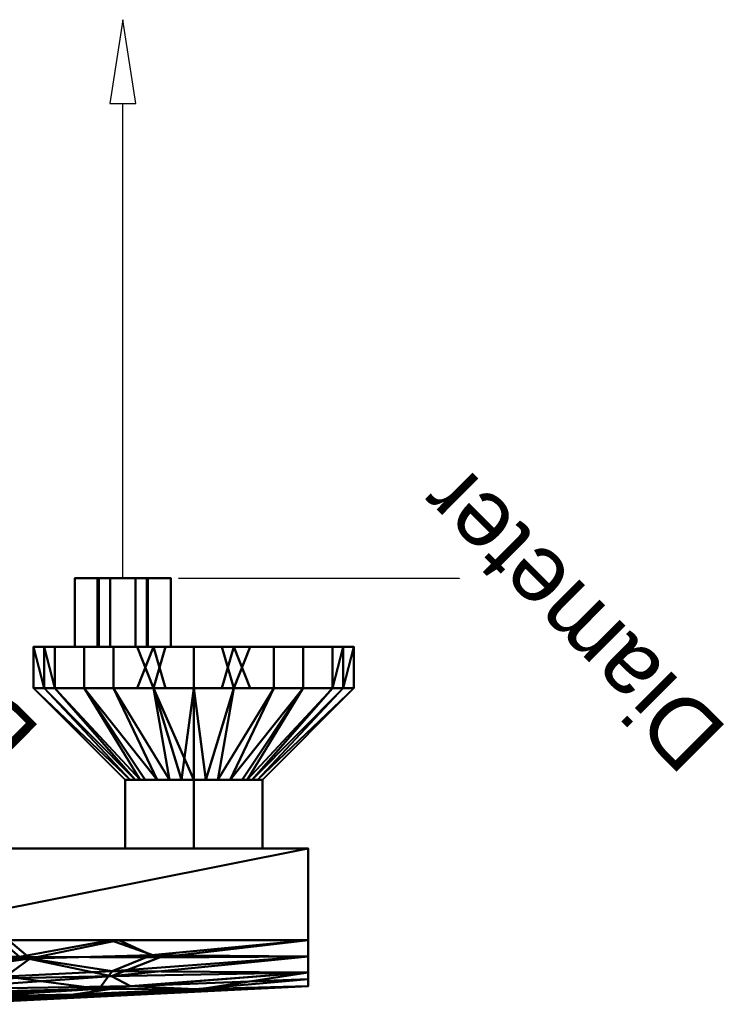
# Model space of a CAD drawing. Header units: millimetres. Extents: x -110 to 192, y -145 to 137.
# Tile 5 of 5: x 37 to 192, y -78 to 137. Entities that reach past the tile are written whole.
import ezdxf

# ---------------------------------------------------------------- set-up
doc = ezdxf.new("R2010")
doc.units = ezdxf.units.MM
doc.layers.add('P-SANR-FIXT', color=6, linetype='Continuous', lineweight=30)
doc.styles.add('Arial', font='arial.ttf', dxfattribs={"height": 14.6304})

# ---------------------------------------------------------------- blocks, each defined once
blk = doc.blocks.new('FamilyGeomCombination_5366-View 1')
at = {"layer": 'P-SANR-FIXT', "lineweight": 40}
mesh = blk.add_polyface(dxfattribs=at)
corners = [(-100, -64, -15), (-100, -44, -15), (-6.4, -44, -15), (-6.4, -56.68, -15), (-7.96, -58.16, -15), (-9.19, -59.92, -15), (-10.03, -61.89, -15), (-10.45, -64, -15), (100, -44, -15), (100, -64, -15), (10.45, -64, -15), (10.03, -61.89, -15), (9.19, -59.92, -15), (7.96, -58.16, -15), (6.4, -56.68, -15), (6.4, -44, -15)]
mesh.append_faces([[corners[k] for k in face] for face in [(1, 6, 7, 0)]], dxfattribs={"vtx0": -1})
mesh.append_faces([[corners[k] for k in face] for face in [(5, 2, 4)]], dxfattribs={"vtx0": -1, "vtx1": -1})
mesh.append_faces([[corners[k] for k in face] for face in [(6, 1, 2, 5), (15, 12, 13)]], dxfattribs={"vtx0": -1, "vtx2": -1})
mesh.append_faces([[corners[k] for k in face] for face in [(14, 15, 13), (10, 11, 8, 9)]], dxfattribs={"vtx1": -1})
mesh.append_faces([[corners[k] for k in face] for face in [(15, 8, 11, 12)]], dxfattribs={"vtx1": -1, "vtx3": -1})
mesh.append_faces([[corners[k] for k in face] for face in [(2, 3, 4)]], dxfattribs={"vtx2": -1})
mesh = blk.add_polyface(dxfattribs=at)
corners = [(-100, -44, -15), (-100, -44, 15), (-8.65, -44, 24.13), (-4.42, -44, 25.53), (0, -44, 26), (4.42, -44, 25.53), (8.65, -44, 24.13), (100, -44, 15), (100, -44, -15), (6.4, -44, -15), (2.16, -44, -15.89), (-2.17, -44, -15.89), (-6.4, -44, -15)]
mesh.append_faces([[corners[k] for k in face] for face in [(12, 6, 9, 11)]], dxfattribs={"vtx0": -1, "vtx1": -1, "vtx2": -1})
mesh.append_faces([[corners[k] for k in face] for face in [(12, 1, 2, 6)]], dxfattribs={"vtx0": -1, "vtx2": -1, "vtx3": -1})
mesh.append_faces([[corners[k] for k in face] for face in [(2, 4, 5, 6)]], dxfattribs={"vtx0": -1, "vtx3": -1})
mesh.append_faces([[corners[k] for k in face] for face in [(0, 1, 12)]], dxfattribs={"vtx1": -1})
mesh.append_faces([[corners[k] for k in face] for face in [(2, 3, 4), (7, 8, 9, 6), (9, 10, 11)]], dxfattribs={"vtx2": -1})
mesh = blk.add_polyface(dxfattribs=at)
corners = [(100, -64, 15), (100, -44, 15), (8.65, -44, 24.13), (8.65, -64, 24.13)]
mesh.append_faces([[corners[k] for k in face] for face in [(0, 1, 2, 3)]])
mesh = blk.add_polyface(dxfattribs=at)
corners = [(100, -64, -15), (100, -44, -15), (100, -44, 15), (100, -64, 15), (100, -71.07, 12.07), (100, -74, 5), (100, -74, -5), (100, -71.07, -12.07)]
mesh.append_faces([[corners[k] for k in face] for face in [(5, 3, 4)]], dxfattribs={"vtx0": -1})
mesh.append_faces([[corners[k] for k in face] for face in [(0, 3, 5, 6)]], dxfattribs={"vtx0": -1, "vtx1": -1, "vtx3": -1})
mesh.append_faces([[corners[k] for k in face] for face in [(2, 3, 0, 1), (7, 0, 6)]], dxfattribs={"vtx1": -1})
mesh = blk.add_polyface(dxfattribs=at)
corners = [(100, -74, 5), (100, -71.07, 12.07), (100, -64, 15), (8.65, -64, 24.13), (9.75, -67.48, 23.6), (11.81, -70.31, 22.36), (14.03, -72.73, 20.63), (16.16, -74.79, 18.41), (18.07, -76.46, 15.69), (19.61, -77.58, 12.51), (20.62, -77.97, 8.97), (56.82, -64, 19.32), (57.06, -71.88, 16.39), (68.79, -75.56, 6.56), (48.63, -75.84, 11.79), (36.91, -67.6, 20.81), (67.49, -67.8, 17.61), (100, -72.54, 8.54), (32.74, -64, 21.73), (75.38, -74.72, 9.58), (61.17, -74.02, 13.43), (44.71, -76.76, 7.76), (100, -67.54, 13.54)]
mesh.append_faces([[corners[k] for k in face] for face in [(4, 18, 3), (21, 9, 10)]], dxfattribs={"vtx0": -1})
mesh.append_faces([[corners[k] for k in face] for face in [(7, 12, 6), (9, 14, 8), (17, 19, 0), (22, 12, 1), (6, 15, 5), (0, 19, 13)]], dxfattribs={"vtx0": -1, "vtx1": -1})
mesh.append_faces([[corners[k] for k in face] for face in [(18, 4, 15), (13, 19, 14), (6, 12, 15), (19, 20, 14), (16, 11, 15), (12, 22, 16), (1, 12, 20), (9, 21, 14), (16, 15, 12), (8, 14, 20), (20, 19, 17), (7, 20, 12)]], dxfattribs={"vtx0": -1, "vtx1": -1, "vtx2": -1})
mesh.append_faces([[corners[k] for k in face] for face in [(20, 7, 8), (15, 4, 5), (15, 11, 18)]], dxfattribs={"vtx0": -1, "vtx2": -1})
mesh.append_faces([[corners[k] for k in face] for face in [(2, 11, 16), (17, 1, 20), (21, 13, 14), (22, 2, 16)]], dxfattribs={"vtx1": -1, "vtx2": -1})
mesh = blk.add_polyface(dxfattribs=at)
corners = [(100, -64, -15), (100, -71.07, -12.07), (100, -74, -5), (20.12, -77.99, -1.01), (18.96, -77.71, -4.03), (17.41, -76.85, -6.75), (15.57, -75.54, -9.09), (13.55, -73.89, -11.04), (11.45, -71.96, -12.6), (9.35, -69.78, -13.8), (10.07, -67.98, -14.44), (10.45, -66.03, -14.86), (10.45, -64, -15), (58.61, -64, -15), (57.2, -70.78, -12.93), (39.27, -67.98, -14.38), (68.28, -75.59, -3.41), (54.34, -74.61, -8.9), (34.53, -64, -15), (33.92, -71.92, -12.39), (44.2, -76.79, -2.21), (50.41, -76.08, -5.65), (65.75, -67.27, -14.53), (100, -72.54, -8.54), (75.82, -74.73, -7.04), (100, -67.54, -13.54)]
mesh.append_faces([[corners[k] for k in face] for face in [(13, 15, 18), (7, 19, 6), (11, 18, 10), (10, 15, 9), (16, 24, 2)]], dxfattribs={"vtx0": -1, "vtx1": -1})
mesh.append_faces([[corners[k] for k in face] for face in [(14, 1, 17), (18, 15, 10), (4, 21, 20), (6, 19, 17), (14, 15, 22), (22, 15, 13), (15, 19, 8), (17, 24, 21), (15, 14, 19), (17, 19, 14), (22, 25, 14), (5, 17, 21), (1, 24, 17), (24, 16, 21)]], dxfattribs={"vtx0": -1, "vtx1": -1, "vtx2": -1})
mesh.append_faces([[corners[k] for k in face] for face in [(15, 8, 9), (17, 5, 6), (19, 7, 8), (22, 0, 25)]], dxfattribs={"vtx0": -1, "vtx2": -1})
mesh.append_faces([[corners[k] for k in face] for face in [(24, 1, 23, 2)]], dxfattribs={"vtx0": -1, "vtx3": -1})
mesh.append_faces([[corners[k] for k in face] for face in [(16, 20, 21), (4, 5, 21), (13, 0, 22), (25, 1, 14)]], dxfattribs={"vtx1": -1, "vtx2": -1})
mesh.append_faces([[corners[k] for k in face] for face in [(20, 3, 4), (11, 12, 18)]], dxfattribs={"vtx2": -1})
mesh = blk.add_polyface(dxfattribs=at)
corners = [(100, -74, -5), (100, -74, 5), (20.62, -77.97, 8.97), (20.91, -77.95, 6.99), (21, -77.95, 5), (20.78, -77.96, 1.97), (20.12, -77.99, -1.01)]
mesh.append_faces([[corners[k] for k in face] for face in [(1, 3, 4), (1, 4, 5, 0)]], dxfattribs={"vtx0": -1, "vtx2": -1})
mesh.append_faces([[corners[k] for k in face] for face in [(2, 3, 1)]], dxfattribs={"vtx1": -1})
mesh.append_faces([[corners[k] for k in face] for face in [(5, 6, 0)]], dxfattribs={"vtx2": -1})

msp = doc.modelspace()

# ---------------------------------------------------------------- linework, layer by layer
at = {"color": 5, "lineweight": 30}
msp.add_line((59.5, 15), (59.5, 118.63), dxfattribs=at)
at = {"color": 94, "lineweight": 30}
for p, q in [((49, 15), (70, 15)), ((59.5, 15, 10.5), (59.5, 15, -10.5))]:
    msp.add_line(p, q, dxfattribs=at)
at = {"color": 1, "lineweight": 30}
for p, q in [((71.69, 15, -10.5), (132.65, 15, -10.5)), ((71.69, 15, 10.5), (132.65, 15, 10.5)), ((107.52, 15, -23.44), (133.4, 15, 2.44)), ((107.52, 15, -2.44), (133.4, 15, 23.44)), ((120.46, 15, 10.5), (120.46, 15, -10.5))]:
    msp.add_line(p, q, dxfattribs=at)
at = {"color": 5, "lineweight": 30}
msp.add_polyline3d([(59.5, 136.92, 0), (56.67, 118.63, 2.83), (62.33, 118.63, -2.83), (59.5, 136.92, 0)], dxfattribs=at)
at = {"color": 94, "lineweight": 30, "extrusion": (1.91396e-15, 1, 0)}
msp.add_circle((-59.5, 0, 15), 10.5, dxfattribs=at)

# ---------------------------------------------------------------- block references
at = {"layer": 'P-SANR-FIXT', "lineweight": 40}
msp.add_blockref('FamilyGeomCombination_5366-View 1', (0, 0), dxfattribs=at)

# ---------------------------------------------------------------- meshes
mesh = msp.add_polyface(dxfattribs=at)
corners = [(54, 15), (56.75, 15, -4.76), (62.25, 15, -4.76), (65, 15), (70, 15), (64.75, 15, -9.09), (54.25, 15, -9.09), (49, 15)]
mesh.append_faces([[corners[k] for k in face] for face in [(5, 6, 1, 2)]], dxfattribs={"vtx1": -1, "vtx3": -1})
mesh.append_faces([[corners[k] for k in face] for face in [(3, 4, 5, 2)]], dxfattribs={"vtx2": -1})
mesh.append_faces([[corners[k] for k in face] for face in [(6, 7, 0, 1)]], dxfattribs={"vtx3": -1})
mesh = msp.add_polyface(dxfattribs=at)
corners = [(65, 15), (62.25, 15, 4.76), (56.75, 15, 4.76), (54, 15), (49, 15), (54.25, 15, 9.09), (64.75, 15, 9.09), (70, 15)]
mesh.append_faces([[corners[k] for k in face] for face in [(5, 2, 3, 4)]], dxfattribs={"vtx0": -1})
mesh.append_faces([[corners[k] for k in face] for face in [(2, 5, 6, 1)]], dxfattribs={"vtx0": -1, "vtx2": -1})
mesh.append_faces([[corners[k] for k in face] for face in [(0, 1, 6, 7)]], dxfattribs={"vtx1": -1})
mesh = msp.add_polyface(dxfattribs=at)
corners = [(49, 15), (54.25, 15, -9.09), (64.75, 15, -9.09), (70, 15), (70, 0), (64.75, 0, -9.09), (54.25, 0, -9.09), (49, 0)]
mesh.append_faces([[corners[k] for k in face] for face in [(1, 6, 7, 0)]], dxfattribs={"vtx0": -1})
mesh.append_faces([[corners[k] for k in face] for face in [(2, 5, 6, 1)]], dxfattribs={"vtx0": -1, "vtx2": -1})
mesh.append_faces([[corners[k] for k in face] for face in [(3, 4, 5, 2)]], dxfattribs={"vtx2": -1})
mesh = msp.add_polyface(dxfattribs=at)
corners = [(70, 15), (64.75, 15, 9.09), (54.25, 15, 9.09), (49, 15), (49, 0), (54.25, 0, 9.09), (64.75, 0, 9.09), (70, 0)]
mesh.append_faces([[corners[k] for k in face] for face in [(1, 6, 7, 0)]], dxfattribs={"vtx0": -1})
mesh.append_faces([[corners[k] for k in face] for face in [(2, 5, 6, 1)]], dxfattribs={"vtx0": -1, "vtx2": -1})
mesh.append_faces([[corners[k] for k in face] for face in [(3, 4, 5, 2)]], dxfattribs={"vtx2": -1})
mesh = msp.add_polyface(dxfattribs=at)
corners = [(54, 0), (56.75, 0, -4.76), (62.25, 0, -4.76), (65, 0), (65, 15), (62.25, 15, -4.76), (56.75, 15, -4.76), (54, 15)]
mesh.append_faces([[corners[k] for k in face] for face in [(0, 1, 6, 7)]], dxfattribs={"vtx1": -1})
mesh.append_faces([[corners[k] for k in face] for face in [(1, 2, 5, 6)]], dxfattribs={"vtx1": -1, "vtx3": -1})
mesh.append_faces([[corners[k] for k in face] for face in [(2, 3, 4, 5)]], dxfattribs={"vtx3": -1})
mesh = msp.add_polyface(dxfattribs=at)
corners = [(65, 0), (62.25, 0, 4.76), (56.75, 0, 4.76), (54, 0), (54, 15), (56.75, 15, 4.76), (62.25, 15, 4.76), (65, 15)]
mesh.append_faces([[corners[k] for k in face] for face in [(0, 1, 6, 7)]], dxfattribs={"vtx1": -1})
mesh.append_faces([[corners[k] for k in face] for face in [(1, 2, 5, 6)]], dxfattribs={"vtx1": -1, "vtx3": -1})
mesh.append_faces([[corners[k] for k in face] for face in [(2, 3, 4, 5)]], dxfattribs={"vtx3": -1})
mesh = msp.add_polyface(dxfattribs=at)
corners = [(75, 0, 35), (57.5, 0, 30.31), (44.69, 0, 17.5), (40, 0), (44.69, 0, -17.5), (57.5, 0, -30.31), (75, 0, -35), (75, -9, -35), (57.5, -9, -30.31), (44.69, -9, -17.5), (40, -9), (44.69, -9, 17.5), (57.5, -9, 30.31), (75, -9, 35), (62.67, -9, -31.7), (66.25, 0, -32.66), (51.09, 0, -23.91), (51.09, -9, -23.91), (42.34, -9, -8.75), (42.34, 0, -8.75), (51.09, 0, 23.91), (51.09, -9, 23.91), (62.67, 0, 31.7), (66.25, -9, 32.66), (42.34, -9, 8.75), (42.34, 0, 8.75), (68.84, -9, -33.35), (68.84, 0, 33.35)]
mesh.append_faces([[corners[k] for k in face] for face in [(16, 17, 9, 4), (18, 19, 4, 9), (5, 8, 17, 16), (10, 3, 19, 18), (20, 21, 12, 1), (2, 11, 21, 20), (11, 2, 25), (3, 10, 24)]], dxfattribs={"vtx0": -1, "vtx2": -1})
mesh.append_faces([[corners[k] for k in face] for face in [(26, 14, 15), (27, 22, 23)]], dxfattribs={"vtx1": -1, "vtx2": -1})
mesh.append_faces([[corners[k] for k in face] for face in [(14, 8, 5, 15), (24, 11, 25, 3), (12, 23, 22, 1)]], dxfattribs={"vtx1": -1, "vtx3": -1})
mesh.append_faces([[corners[k] for k in face] for face in [(6, 7, 26, 15), (13, 0, 27, 23)]], dxfattribs={"vtx2": -1})
mesh = msp.add_polyface(dxfattribs=at)
corners = [(75, 0), (75, 0, -35), (57.5, 0, -30.31), (44.69, 0, -17.5), (40, 0), (44.69, 0, 17.5), (57.5, 0, 30.31), (75, 0, 35)]
mesh.append_faces([[corners[k] for k in face] for face in [(0, 5, 6, 7)]], dxfattribs={"vtx0": -1})
mesh.append_faces([[corners[k] for k in face] for face in [(0, 3, 4, 5)]], dxfattribs={"vtx0": -1, "vtx3": -1})
mesh.append_faces([[corners[k] for k in face] for face in [(2, 3, 0, 1)]], dxfattribs={"vtx1": -1})
mesh = msp.add_polyface(dxfattribs=at)
corners = [(49, 0), (54.25, 0, -9.09), (64.75, 0, -9.09), (70, 0), (65, 0), (62.25, 0, -4.76), (56.75, 0, -4.76), (54, 0)]
mesh.append_faces([[corners[k] for k in face] for face in [(6, 1, 2, 5)]], dxfattribs={"vtx0": -1, "vtx2": -1})
mesh.append_faces([[corners[k] for k in face] for face in [(7, 0, 1, 6)]], dxfattribs={"vtx2": -1})
mesh.append_faces([[corners[k] for k in face] for face in [(2, 3, 4, 5)]], dxfattribs={"vtx3": -1})
mesh = msp.add_polyface(dxfattribs=at)
corners = [(70, 0), (64.75, 0, 9.09), (54.25, 0, 9.09), (49, 0), (54, 0), (56.75, 0, 4.76), (62.25, 0, 4.76), (65, 0)]
mesh.append_faces([[corners[k] for k in face] for face in [(1, 6, 7, 0)]], dxfattribs={"vtx0": -1})
mesh.append_faces([[corners[k] for k in face] for face in [(4, 5, 2, 3)]], dxfattribs={"vtx1": -1})
mesh.append_faces([[corners[k] for k in face] for face in [(1, 2, 5, 6)]], dxfattribs={"vtx1": -1, "vtx3": -1})
mesh = msp.add_polyface(dxfattribs=at)
corners = [(75, 0, -35), (92.5, 0, -30.31), (105.31, 0, -17.5), (110, 0), (105.31, 0, 17.5), (92.5, 0, 30.31), (75, 0, 35), (75, -9, 35), (92.5, -9, 30.31), (105.31, -9, 17.5), (110, -9), (105.31, -9, -17.5), (92.5, -9, -30.31), (75, -9, -35), (87.33, -9, 31.7), (83.75, 0, 32.66), (98.91, 0, 23.91), (98.91, -9, 23.91), (107.66, -9, 8.75), (107.66, 0, 8.75), (98.91, 0, -23.91), (98.91, -9, -23.91), (87.33, 0, -31.7), (83.75, -9, -32.66), (107.66, -9, -8.75), (107.66, 0, -8.75), (81.16, -9, 33.35), (81.16, 0, -33.35)]
mesh.append_faces([[corners[k] for k in face] for face in [(16, 17, 9, 4), (18, 19, 4, 9), (5, 8, 17, 16), (10, 3, 19, 18), (20, 21, 12, 1), (2, 11, 21, 20), (11, 2, 25), (3, 10, 24)]], dxfattribs={"vtx0": -1, "vtx2": -1})
mesh.append_faces([[corners[k] for k in face] for face in [(26, 14, 15), (27, 22, 23)]], dxfattribs={"vtx1": -1, "vtx2": -1})
mesh.append_faces([[corners[k] for k in face] for face in [(14, 8, 5, 15), (24, 11, 25, 3), (12, 23, 22, 1)]], dxfattribs={"vtx1": -1, "vtx3": -1})
mesh.append_faces([[corners[k] for k in face] for face in [(6, 7, 26, 15), (13, 0, 27, 23)]], dxfattribs={"vtx2": -1})
mesh = msp.add_polyface(dxfattribs=at)
corners = [(75, 0), (75, 0, 35), (92.5, 0, 30.31), (105.31, 0, 17.5), (110, 0), (105.31, 0, -17.5), (92.5, 0, -30.31), (75, 0, -35)]
mesh.append_faces([[corners[k] for k in face] for face in [(2, 3, 0, 1)]], dxfattribs={"vtx1": -1})
mesh.append_faces([[corners[k] for k in face] for face in [(4, 5, 0, 3)]], dxfattribs={"vtx1": -1, "vtx2": -1})
mesh.append_faces([[corners[k] for k in face] for face in [(6, 7, 0, 5)]], dxfattribs={"vtx2": -1})
mesh = msp.add_polyface(dxfattribs=at)
corners = [(75, -9, 35), (57.5, -9, 30.31), (44.69, -9, 17.5), (40, -9), (44.69, -9, -17.5), (57.5, -9, -30.31), (75, -9, -35), (75, -29, -15), (64.39, -29, -10.61), (60, -29), (64.39, -29, 10.61), (75, -29, 15), (69.7, -29, -12.8), (62.2, -29, -5.3), (62.2, -29, 5.3), (69.7, -29, 12.8), (67.05, -29, -11.7), (61.1, -29, -2.65), (42.34, -9, -8.75), (66.25, -9, -32.66), (72.35, -29, -13.9), (63.3, -29, -7.95), (67.05, -29, 11.7), (71.36, -29, 13.49), (66.25, -9, 32.66), (63.3, -29, 7.95), (42.34, -9, 8.75), (51.09, -9, -23.91), (51.09, -9, 23.91), (61.1, -29, 2.65)]
mesh.append_faces([[corners[k] for k in face] for face in [(6, 20, 19), (10, 28, 25), (5, 16, 27), (29, 3, 9), (22, 28, 10), (27, 21, 4), (3, 29, 26), (21, 27, 8), (28, 22, 1), (2, 25, 28)]], dxfattribs={"vtx0": -1, "vtx1": -1})
mesh.append_faces([[corners[k] for k in face] for face in [(27, 16, 8), (13, 18, 4), (17, 3, 18), (12, 5, 19), (5, 12, 16), (18, 13, 17), (15, 24, 1), (19, 20, 12), (2, 14, 25), (14, 2, 26)]], dxfattribs={"vtx0": -1, "vtx2": -1})
mesh.append_faces([[corners[k] for k in face] for face in [(24, 15, 23, 11)]], dxfattribs={"vtx0": -1, "vtx3": -1})
mesh.append_faces([[corners[k] for k in face] for face in [(7, 20, 6)]], dxfattribs={"vtx1": -1})
mesh.append_faces([[corners[k] for k in face] for face in [(17, 9, 3), (22, 15, 1), (21, 13, 4), (29, 14, 26)]], dxfattribs={"vtx1": -1, "vtx2": -1})
mesh.append_faces([[corners[k] for k in face] for face in [(11, 0, 24)]], dxfattribs={"vtx2": -1})
mesh = msp.add_polyface(dxfattribs=at)
corners = [(75, -9, -35), (92.5, -9, -30.31), (105.31, -9, -17.5), (110, -9), (105.31, -9, 17.5), (92.5, -9, 30.31), (75, -9, 35), (75, -29, 15), (85.61, -29, 10.61), (90, -29), (85.61, -29, -10.61), (75, -29, -15), (80.3, -29, 12.8), (87.8, -29, 5.3), (87.8, -29, -5.3), (80.3, -29, -12.8), (82.95, -29, 11.7), (88.9, -29, 2.65), (107.66, -9, 8.75), (83.75, -9, 32.66), (77.65, -29, 13.9), (107.66, -9, -8.75), (86.7, -29, -7.95), (82.95, -29, -11.7), (83.75, -9, -32.66), (77.65, -29, -13.9), (86.7, -29, 7.95), (88.9, -29, -2.65), (98.91, -9, -23.91), (98.91, -9, 23.91)]
mesh.append_faces([[corners[k] for k in face] for face in [(0, 25, 11)]], dxfattribs={"vtx0": -1})
mesh.append_faces([[corners[k] for k in face] for face in [(6, 20, 19), (27, 3, 9), (28, 23, 1), (23, 28, 10), (26, 29, 8), (5, 16, 29), (3, 27, 21), (1, 15, 24), (29, 26, 4), (2, 22, 28)]], dxfattribs={"vtx0": -1, "vtx1": -1})
mesh.append_faces([[corners[k] for k in face] for face in [(29, 16, 8), (13, 18, 4), (17, 3, 18), (12, 5, 19), (19, 20, 12), (18, 13, 17), (24, 15, 25), (25, 0, 24), (5, 12, 16), (14, 2, 21), (2, 14, 22)]], dxfattribs={"vtx0": -1, "vtx2": -1})
mesh.append_faces([[corners[k] for k in face] for face in [(7, 20, 6)]], dxfattribs={"vtx1": -1})
mesh.append_faces([[corners[k] for k in face] for face in [(17, 9, 3), (22, 10, 28), (23, 15, 1), (26, 13, 4), (27, 14, 21)]], dxfattribs={"vtx1": -1, "vtx2": -1})
mesh = msp.add_polyface(dxfattribs=at)
corners = [(75, -29, 15), (64.39, -29, 10.61), (60, -29), (64.39, -29, -10.61), (75, -29, -15), (75, -29)]
mesh.append_faces([[corners[k] for k in face] for face in [(3, 4, 5, 2)]], dxfattribs={"vtx2": -1})
mesh.append_faces([[corners[k] for k in face] for face in [(5, 0, 1, 2)]], dxfattribs={"vtx3": -1})
mesh = msp.add_polyface(dxfattribs=at)
corners = [(75, -29, 17.32), (90, -29, 8.66), (90, -29, -8.66), (75, -29, -17.32), (60, -29, -8.66), (60, -29, 8.66)]
mesh.append_faces([[corners[k] for k in face] for face in [(0, 3, 4, 5)]], dxfattribs={"vtx0": -1})
mesh.append_faces([[corners[k] for k in face] for face in [(1, 2, 3, 0)]], dxfattribs={"vtx2": -1})
mesh = msp.add_polyface(dxfattribs=at)
corners = [(75, -44, -17.32), (60, -44, -8.66), (60, -29, -8.66), (75, -29, -17.32)]
mesh.append_faces([[corners[k] for k in face] for face in [(0, 1, 2, 3)]])
mesh = msp.add_polyface(dxfattribs=at)
corners = [(60, -44, -8.66), (60, -44, 8.66), (60, -29, 8.66), (60, -29, -8.66)]
mesh.append_faces([[corners[k] for k in face] for face in [(0, 1, 2, 3)]])
mesh = msp.add_polyface(dxfattribs=at)
corners = [(60, -44, 8.66), (75, -44, 17.32), (75, -29, 17.32), (60, -29, 8.66)]
mesh.append_faces([[corners[k] for k in face] for face in [(3, 0, 1, 2)]])
mesh = msp.add_polyface(dxfattribs=at)
corners = [(75, -29, -15), (85.61, -29, -10.61), (90, -29), (85.61, -29, 10.61), (75, -29, 15), (75, -29)]
mesh.append_faces([[corners[k] for k in face] for face in [(5, 2, 3, 4)]], dxfattribs={"vtx0": -1})
mesh.append_faces([[corners[k] for k in face] for face in [(5, 0, 1, 2)]], dxfattribs={"vtx3": -1})
mesh = msp.add_polyface(dxfattribs=at)
corners = [(75, -44, 17.32), (90, -44, 8.66), (90, -29, 8.66), (75, -29, 17.32)]
mesh.append_faces([[corners[k] for k in face] for face in [(0, 1, 2, 3)]])
mesh = msp.add_polyface(dxfattribs=at)
corners = [(90, -44, -8.66), (75, -44, -17.32), (75, -29, -17.32), (90, -29, -8.66)]
mesh.append_faces([[corners[k] for k in face] for face in [(0, 1, 2, 3)]])
mesh = msp.add_polyface(dxfattribs=at)
corners = [(90, -44, 8.66), (90, -44, -8.66), (90, -29, -8.66), (90, -29, 8.66)]
mesh.append_faces([[corners[k] for k in face] for face in [(0, 1, 2, 3)]])
mesh = msp.add_polyface(dxfattribs=at)
corners = [(75, -44, 17.32), (60, -44, 8.66), (60, -44, -8.66), (75, -44, -17.32), (90, -44, -8.66), (90, -44, 8.66)]
mesh.append_faces([[corners[k] for k in face] for face in [(4, 2, 3), (2, 0, 1)]], dxfattribs={"vtx0": -1})
mesh.append_faces([[corners[k] for k in face] for face in [(4, 5, 0, 2)]], dxfattribs={"vtx2": -1, "vtx3": -1})

# ---------------------------------------------------------------- next in the draw order: texts
at = {"color": 5, "lineweight": 30, "char_height": 14.63, "width": 99.2058, "attachment_point": 2, "rotation": 135, "line_spacing_factor": 0.941778, "style": 'Arial', "bg_fill": 3, "box_fill_scale": 1.25, "bg_fill_color": 256, "bg_fill_true_color": 13158600, "bg_fill_transparency": 0}
for insert in [(2.33, 0.93, -33.75), (152.33, 0.93, -33.75)]:
    msp.add_mtext('Diameter', dxfattribs=dict(at, insert=insert))

doc.saveas('drawing.dxf')
